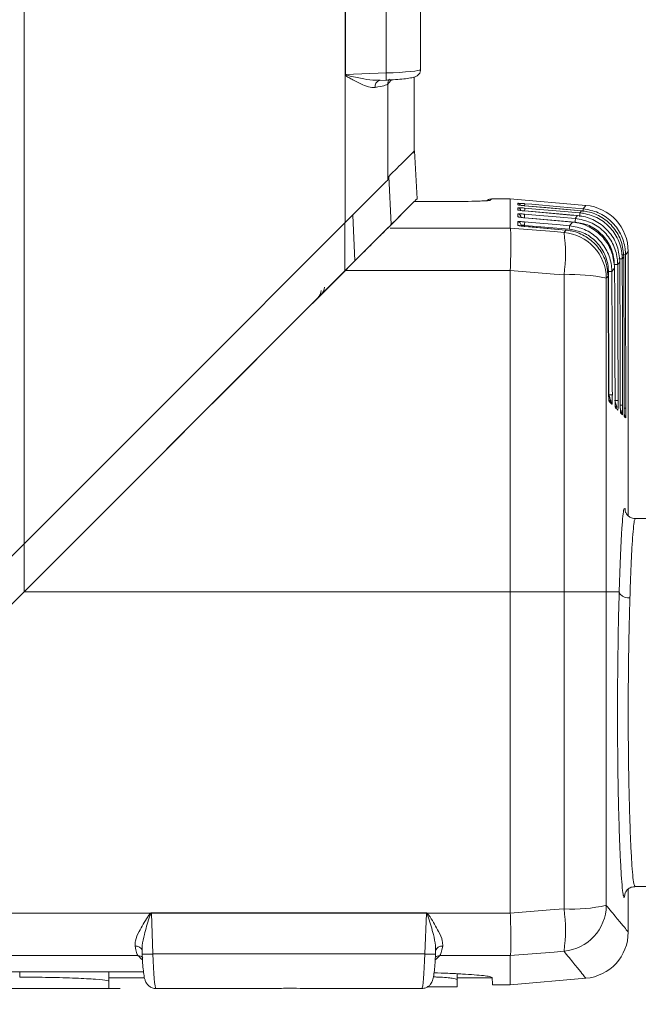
# Model space of a CAD drawing. Header units: millimetres. Extents: x 5 to 415, y 5 to 292.
# Tile 44 of 57: x 169 to 186, y 187 to 214. Entities that reach past the tile are written whole.
import ezdxf

# ---------------------------------------------------------------- set-up
doc = ezdxf.new("R2010")
doc.units = ezdxf.units.MM
doc.styles.add('SLDTEXTSTYLE0', font='TXT', dxfattribs={"width": 0.75})
doc.dimstyles.new('SLDDIMSTYLE0', dxfattribs={"dimtxt": 3.5, "dimasz": 3.5, "dimexe": 0, "dimexo": 0.0625, "dimgap": 0.875, "dimtad": 1, "dimdec": 1, "dimrnd": 1e-09, "dimzin": 12, "dimdsep": 46, "dimtxsty": 'SLDTEXTSTYLE0', "dimsah": 1, "dimcen": 0.09, "dimadec": 0, "dimazin": 3, "dimtfac": 1, "dimtdec": 1, "dimtofl": 0, "dimtmove": 0, "dimatfit": 3, "dimfxl": 1, "dimfrac": 2, "dimtolj": 1, "dimtzin": 12, "dimarcsym": 0})

# ---------------------------------------------------------------- blocks, each defined once
blk = doc.blocks.new('_D_6')
at = {"color": 7, "linetype": 'Continuous', "lineweight": 0}
for p, q in [((157.681, 215.524), (157.681, 176.208)), ((186.493, 189.339), (186.493, 176.208)), ((157.681, 177.208), (186.493, 177.208))]:
    blk.add_line(p, q, dxfattribs=at)
for points in [[(157.681, 177.208), (161.181, 176.708), (161.181, 177.708)], [(186.493, 177.208), (182.993, 177.708), (182.993, 176.708)]]:
    blk.add_solid(points, dxfattribs=at)
at = {"color": 7, "linetype": 'Continuous', "lineweight": 0, "insert": (167.562, 181.72), "char_height": 3.5, "attachment_point": 1, "style": 'SLDTEXTSTYLE0'}
blk.add_mtext('28,8', dxfattribs=at)
blk = doc.blocks.new('_D_7')
at = {"color": 7, "linetype": 'Continuous', "lineweight": 0}
for p, q in [((157.295, 236.726), (150.008, 236.726)), ((151.008, 236.726), (151.008, 187.389)), ((171.371, 187.389), (150.008, 187.389))]:
    blk.add_line(p, q, dxfattribs=at)
for points in [[(151.008, 236.726), (150.508, 233.226), (151.508, 233.226)], [(151.008, 187.389), (151.508, 190.889), (150.508, 190.889)]]:
    blk.add_solid(points, dxfattribs=at)
at = {"color": 7, "linetype": 'Continuous', "lineweight": 0, "insert": (146.496, 207.531), "char_height": 3.5, "attachment_point": 1, "rotation": 90, "style": 'SLDTEXTSTYLE0'}
blk.add_mtext('49,3', dxfattribs=at)
blk = doc.blocks.new('_D_8')
at = {"color": 7, "linetype": 'Continuous', "lineweight": 0}
for p, q in [((157.681, 215.524), (157.681, 170.208)), ((193.393, 190.889), (193.393, 170.208)), ((157.681, 171.208), (193.393, 171.208))]:
    blk.add_line(p, q, dxfattribs=at)
for points in [[(157.681, 171.208), (161.181, 170.708), (161.181, 171.708)], [(193.393, 171.208), (189.893, 171.708), (189.893, 170.708)]]:
    blk.add_solid(points, dxfattribs=at)
at = {"color": 7, "linetype": 'Continuous', "lineweight": 0, "insert": (171.012, 175.72), "char_height": 3.5, "attachment_point": 1, "style": 'SLDTEXTSTYLE0'}
blk.add_mtext('35,7', dxfattribs=at)

msp = doc.modelspace()

# ---------------------------------------------------------------- linework, layer by layer
at = {"color": 7, "linetype": 'Continuous', "lineweight": 15}
for p, q in [((168.681, 199.832), (168.681, 223.426)), ((177.666, 212.966), (177.666, 220.885)), ((177.675, 220.885), (177.675, 212.966)), ((178.816, 213.01), (178.816, 220.842)), ((179.781, 216.028), (179.781, 213.107)), ((177.675, 212.966), (178.816, 213.01)), ((177.666, 212.966), (177.675, 212.966)), ((177.671, 208.822), (177.671, 212.953)), ((178.612, 212.802), (178.817, 212.81)), ((178.612, 212.805), (178.652, 212.804)), ((179.602, 210.752), (179.602, 212.895)), ((178.861, 210.012), (178.861, 212.698)), ((179.611, 210.833), (179.683, 209.49)), ((178.873, 210.024), (178.861, 210.012)), ((178.892, 210.114), (178.957, 208.764)), ((181.659, 209.435), (181.591, 209.431)), ((182.293, 209.489), (181.776, 209.489)), ((184.408, 209.304), (182.293, 209.489)), ((182.293, 208.668), (182.293, 209.489)), ((179.601, 209.409), (178.861, 208.668)), ((180.07, 209.409), (179.601, 209.409)), ((180.07, 209.409), (179.602, 209.409)), ((180.07, 209.409), (180.07, 209.409)), ((182.503, 209.319), (182.503, 209.361)), ((182.503, 209.176), (182.503, 209.236)), ((184.289, 209.153), (182.697, 209.295)), ((184.178, 209.016), (182.697, 209.149)), ((184.242, 209.095), (184.289, 209.153)), ((184.289, 209.153), (184.289, 209.153)), ((184.333, 209.208), (184.408, 209.304)), ((182.503, 208.986), (182.503, 209.064)), ((184.109, 208.838), (182.691, 208.959)), ((184.032, 208.836), (182.697, 208.956)), ((184.114, 208.937), (184.178, 209.016)), ((184.178, 209.016), (184.178, 209.016)), ((182.293, 208.668), (182.293, 208.668)), ((182.503, 208.748), (182.503, 208.844)), ((183.946, 208.636), (182.691, 208.743)), ((183.851, 208.611), (182.697, 208.716)), ((183.798, 208.546), (183.851, 208.611)), ((183.851, 208.611), (183.851, 208.611)), ((183.951, 208.735), (184.032, 208.836)), ((184.032, 208.836), (184.032, 208.836)), ((185.473, 207.86), (185.429, 207.806)), ((185.595, 208.009), (185.52, 207.917)), ((185.595, 208.009), (185.595, 200.616)), ((185.214, 207.545), (185.137, 207.451)), ((185.214, 207.545), (185.215, 207.545)), ((185.362, 207.725), (185.301, 207.65)), ((177.671, 207.478), (168.681, 198.489)), ((182.293, 207.478), (177.671, 207.478)), ((182.293, 207.482), (182.293, 207.478)), ((182.293, 198.489), (182.293, 207.478)), ((185.031, 207.322), (184.982, 207.262)), ((185.032, 207.322), (185.031, 207.322)), ((185.054, 204.003), (185.041, 207.45)), ((185.046, 204.108), (185.045, 204.108)), ((185.227, 203.926), (185.228, 203.926)), ((186.393, 200.539), (185.79, 200.539)), ((168.681, 199.832), (159.692, 190.843)), ((168.685, 199.907), (168.681, 198.489)), ((182.293, 198.489), (168.681, 198.489)), ((183.798, 198.489), (182.293, 198.489)), ((182.293, 189.499), (182.293, 198.489)), ((184.982, 198.489), (185.344, 198.489)), ((185.595, 190.171), (185.595, 188.969)), ((185.78, 190.239), (186.393, 190.239)), ((185.509, 190.064), (185.492, 189.964)), ((159.692, 189.499), (172.228, 189.499)), ((172.243, 189.504), (179.944, 189.504)), ((172.243, 189.504), (172.243, 189.495)), ((172.243, 189.495), (172.286, 188.354)), ((179.944, 189.495), (172.243, 189.495)), ((179.9, 188.354), (179.944, 189.495)), ((179.944, 189.504), (179.944, 189.495)), ((179.958, 189.499), (182.293, 189.499)), ((182.293, 189.499), (182.293, 189.495)), ((171.866, 188.309), (158.502, 188.309)), ((171.982, 188.464), (171.986, 188.353)), ((172.286, 188.354), (179.9, 188.354)), ((180.2, 188.353), (180.204, 188.464)), ((180.201, 188.423), (180.201, 188.464)), ((182.293, 188.309), (180.321, 188.309)), ((182.293, 188.309), (182.293, 188.309)), ((182.293, 187.489), (182.293, 188.309)), ((165.443, 187.853), (172.025, 187.853)), ((171.056, 187.838), (171.056, 187.589)), ((171.056, 187.689), (172.053, 187.689)), ((180.806, 187.639), (180.806, 187.801)), ((180.806, 187.689), (181.788, 187.689)), ((182.293, 187.489), (184.408, 187.674)), ((163.306, 187.389), (171.056, 187.389)), ((171.056, 187.589), (171.056, 187.389)), ((175.579, 187.389), (172.371, 187.389)), ((179.815, 187.389), (176.608, 187.389)), ((179.977, 187.439), (180.806, 187.439)), ((180.806, 187.439), (180.806, 187.639)), ((181.791, 187.489), (182.293, 187.489))]:
    msp.add_line(p, q, dxfattribs=at)
at = {"color": 8, "linetype": 'Continuous', "lineweight": 15}
for p, q in [((179.601, 210.752), (179.601, 212.895)), ((181.776, 209.489), (181.733, 209.445)), ((182.696, 209.295), (182.697, 209.295)), ((182.696, 209.149), (182.697, 209.149)), ((177.943, 207.75), (177.881, 209.032)), ((182.696, 208.956), (182.697, 208.956)), ((177.657, 208.808), (177.659, 207.467)), ((178.934, 208.668), (182.293, 208.668)), ((182.691, 208.743), (182.691, 208.717)), ((182.696, 208.716), (182.697, 208.716)), ((185.475, 200.798), (185.501, 200.817)), ((168.556, 187.853), (168.556, 187.706))]:
    msp.add_line(p, q, dxfattribs=at)
at = {"color": 7, "linetype": 'Continuous', "lineweight": 15, "flags": 128}
for points in [[(178.861, 210.012), (178.822, 209.973), (178.744, 209.895), (178.63, 209.781), (178.483, 209.634), (178.308, 209.459), (178.11, 209.261), (177.896, 209.047), (177.671, 208.822)], [(182.696, 209.35), (182.896, 209.333), (183.692, 209.264), (184.333, 209.208)], [(184.289, 209.153), (184.089, 209.171), (183.293, 209.242), (182.696, 209.295)], [(182.696, 209.228), (182.896, 209.211), (183.692, 209.142), (184.242, 209.095)], [(184.178, 209.016), (183.979, 209.034), (183.183, 209.105), (182.696, 209.149)], [(182.696, 209.059), (182.896, 209.042), (183.692, 208.973), (184.114, 208.937)], [(184.032, 208.836), (183.833, 208.854), (183.037, 208.925), (182.696, 208.956)], [(177.671, 208.822), (173.179, 204.33), (168.681, 199.832)], [(177.671, 207.478), (177.896, 207.703), (178.11, 207.918), (178.308, 208.116), (178.483, 208.291), (178.63, 208.438), (178.744, 208.552), (178.822, 208.629), (178.861, 208.668)], [(182.293, 208.668), (183.522, 208.569), (183.798, 208.546)], [(182.696, 208.842), (182.896, 208.825), (183.692, 208.757), (183.951, 208.735)], [(183.851, 208.611), (183.652, 208.629), (182.855, 208.701), (182.696, 208.716)], [(185.332, 207.806), (185.351, 207.806), (185.368, 207.806), (185.385, 207.806), (185.399, 207.806), (185.411, 207.806), (185.42, 207.806), (185.426, 207.806), (185.429, 207.806)], [(185.424, 207.917), (185.442, 207.917), (185.46, 207.917), (185.477, 207.917), (185.491, 207.917), (185.503, 207.917), (185.512, 207.917), (185.518, 207.917), (185.52, 207.917)], [(177.659, 207.467), (177.818, 207.626), (177.943, 207.75)], [(185.204, 207.65), (185.223, 207.65), (185.241, 207.65), (185.257, 207.65), (185.271, 207.65), (185.283, 207.65), (185.292, 207.65), (185.298, 207.65), (185.301, 207.65)], [(183.798, 207.36), (183.522, 207.382), (182.293, 207.482)], [(185.041, 207.45), (185.059, 207.45), (185.076, 207.45), (185.093, 207.45), (185.107, 207.451), (185.119, 207.451), (185.128, 207.451), (185.134, 207.451), (185.137, 207.451)], [(185.054, 204.003), (185.073, 204.003), (185.09, 204.003), (185.106, 204.003), (185.121, 204.003), (185.133, 204.003), (185.142, 204.003), (185.148, 204.003), (185.151, 204.003)], [(185.216, 203.841), (185.235, 203.841), (185.253, 203.841), (185.269, 203.841), (185.283, 203.841), (185.295, 203.841), (185.304, 203.841), (185.31, 203.841), (185.313, 203.841)], [(168.681, 198.489), (164.184, 193.991), (159.692, 189.499)], [(182.293, 189.495), (183.522, 189.595), (183.798, 189.618)], [(183.798, 188.431), (183.522, 188.409), (182.293, 188.309)], [(181.788, 187.692), (181.791, 187.511), (181.791, 187.489)]]:
    msp.add_lwpolyline(points, dxfattribs=at)
at = {"color": 8, "linetype": 'Continuous', "lineweight": 15, "flags": 128}
for points in [[(182.503, 209.319), (182.522, 209.315), (182.525, 209.314)], [(182.503, 209.176), (182.522, 209.173), (182.539, 209.166)], [(182.503, 208.986), (182.522, 208.982), (182.536, 208.977)], [(185.374, 203.715), (185.378, 203.715), (185.395, 203.715), (185.409, 203.715), (185.421, 203.716), (185.43, 203.716), (185.436, 203.716), (185.438, 203.716)], [(185.483, 203.627), (185.484, 203.627), (185.498, 203.627), (185.51, 203.627), (185.519, 203.627), (185.525, 203.627), (185.527, 203.627)], [(185.381, 203.497), (185.381, 203.507), (185.379, 203.516)]]:
    msp.add_lwpolyline(points, dxfattribs=at)
at = {"color": 8, "linetype": 'Continuous', "lineweight": 15}
for centre, radius, start, end in [((177.466, 212.905), 1.354, 355.9506, 4.4147), ((178.683, 212.639), 0.173, 108.6902, 191.1612), ((179.059, 212.7), 0.198, 137.7405, 180.4819), ((181.732, 209.245), 0.2, 89.9753, 104.2283), ((182.495, 209.261), 0.1, 27.1561, 85.0081), ((182.495, 209.136), 0.1, 14.0851, 85.0229), ((182.185, 209.211), 0.512, 353.0768, 1.8382), ((182.317, 209.335), 0.38, 354.0798, 2.3236), ((182.495, 208.649), 0.1, 58.6267, 85.0182), ((184.959, 203.82), 0.0996, 359.9962, 15.1101), ((185.138, 203.64), 0.0998, 0.0309, 12.3421), ((171.814, 188.4), 0.176, 16.5212, 99.1744), ((180.372, 188.4), 0.176, 80.8259, 163.4785), ((171.867, 188.111), 0.198, 47.7417, 90.4803), ((172.13, 190.378), 2.031, 265.9492, 274.4153), ((180.056, 190.378), 2.031, 265.5847, 274.0507), ((180.319, 188.111), 0.198, 89.5197, 132.2586)]:
    msp.add_arc(centre, radius, start, end, dxfattribs=at)
at = {"color": 7, "linetype": 'Continuous', "lineweight": 15}
for centre, radius, start, end in [((180.299, 209.347), 4.462, 125.9435, 126.0857), ((181.776, 209.289), 0.2, 100.8291, 135), ((183.564, 209.199), 0.769, 353.2798, 0.711), ((184.295, 208.009), 1.3, 0, 85), ((182.495, 208.964), 0.0999, 0.0452, 85.055), ((181.878, 209.052), 0.818, 353.5039, 0.4804), ((183.297, 208.93), 0.818, 353.5014, 0.4829), ((183.448, 209.087), 0.793, 353.3937, 0.595), ((182.495, 208.745), 0.0998, 0.0692, 85.0851), ((181.854, 208.837), 0.843, 353.6051, 0.3735), ((183.108, 208.73), 0.843, 353.6079, 0.3708), ((179.426, 207.953), 4.412, 352.273, 7.727), ((183.678, 207.247), 1.304, 0.655, 84.7112), ((184.046, 203.119), 4.248, 77.2604, 93.3356), ((176.699, 206.927), 0.297, 315.0266, 358.3771), ((185.041, 203.737), 0.0996, 0.0015, 44.983), ((185.205, 203.573), 0.1, 0.0493, 12.1536), ((185.333, 203.445), 0.0998, 0.0439, 44.9962), ((185.423, 203.355), 0.0999, 0.0471, 44.9958), ((184.046, 193.859), 4.248, 266.6648, 282.7396), ((183.678, 189.73), 1.304, 275.2887, 359.3452), ((179.426, 189.024), 4.412, 352.273, 7.727), ((167.131, 186.188), 6.079, 32.9086, 33.0095), ((184.892, 186.294), 5.883, 146.9909, 147.0951), ((184.295, 188.969), 1.3, 275, 0)]:
    msp.add_arc(centre, radius, start, end, dxfattribs=at)
for centre, major_axis, ratio, start_param, end_param in [((178.781, 213.078), (1, 0.028), 0.069936, 4.745325, 6.281214), ((177.566, 212.657), (1.3, 0.053), 0.100782, 5.525149, 6.19495), ((171.824, 189.604), (-0.053, 1.3), 0.100782, 2.481603, 3.053358), ((180.362, 189.604), (0.053, 1.3), 0.100782, 3.229828, 3.801582), ((172.347, 188.389), (-0.025, 1), 0.061205, 1.604195, 3.140085), ((179.84, 188.389), (0.025, 1), 0.061205, 3.1431, 4.67899)]:
    msp.add_ellipse(centre, major_axis=major_axis, ratio=ratio, start_param=start_param, end_param=end_param, dxfattribs=at)
at = {"color": 8, "linetype": 'Continuous', "lineweight": 15}
for centre, major_axis, start_param, end_param in [((-52.319, 206.294), (231.999, 8.202), 6.195977, 6.201535), ((165.462, 419.489), (-8.202, 231.999), 3.054384, 3.060546), ((186.725, 419.489), (8.202, 231.999), 3.22267, 3.228801)]:
    msp.add_ellipse(centre, major_axis=major_axis, ratio=0.087456, start_param=start_param, end_param=end_param, dxfattribs=at)
at = {"color": 7, "linetype": 'Continuous', "lineweight": 15}
for points, knots in [([(178.817, 212.81), (178.862, 212.812), (178.996, 212.817), (179.209, 212.832), (179.422, 212.855), (179.559, 212.879), (179.637, 212.901), (179.709, 212.943), (179.76, 213.006), (179.78, 213.063), (179.781, 213.098), (179.781, 213.107)], [0, 0, 0, 0, 0.097089, 0.284425, 0.473986, 0.669249, 0.791217, 0.866566, 0.922192, 0.980218, 1, 1, 1, 1]), ([(177.671, 212.953), (177.669, 212.955), (177.668, 212.957), (177.667, 212.96), (177.667, 212.962), (177.666, 212.964), (177.666, 212.966)], [0, 0, 0, 0, 0.00000753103, 0.00000753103, 0.00000753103, 0.00001383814, 0.00001383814, 0.00001383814, 0.00001383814]), ([(178.513, 212.605), (178.454, 212.596), (178.389, 212.606), (178.251, 212.644), (178.18, 212.672), (178.036, 212.738), (177.961, 212.776), (177.85, 212.836), (177.813, 212.857), (177.757, 212.889), (177.739, 212.9), (177.702, 212.924), (177.682, 212.935), (177.671, 212.953)], [0, 0, 0, 0, 0.25, 0.25, 0.5, 0.5, 0.75, 0.75, 0.875, 0.875, 0.9375, 0.9375, 1, 1, 1, 1]), ([(177.675, 212.966), (177.675, 212.965), (177.675, 212.965), (177.676, 212.964), (177.676, 212.964), (177.676, 212.963), (177.676, 212.963), (177.677, 212.962), (177.678, 212.961), (177.678, 212.961), (177.679, 212.96), (177.679, 212.96), (177.68, 212.96)], [0, 0, 0, 0, 0.000001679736, 0.000001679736, 0.000001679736, 0.000003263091, 0.000003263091, 0.000003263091, 0.000006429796, 0.000006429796, 0.000006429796, 0.000007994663, 0.000007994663, 0.000007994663, 0.000007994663]), ([(179.611, 210.833), (179.532, 210.754), (179.383, 210.604), (179.049, 210.271), (178.892, 210.114)], [0, 0, 0, 0, 0.529314, 1, 1, 1, 1]), ([(178.864, 210.086), (178.868, 210.09), (178.885, 210.107), (178.889, 210.111), (178.892, 210.114)], [0, 0, 0, 0, 0.238017, 1, 1, 1, 1]), ([(179.683, 209.49), (179.597, 209.405), (179.445, 209.253), (179.106, 208.913), (178.957, 208.764)], [0, 0, 0, 0, 0.559997, 1, 1, 1, 1]), ([(181.591, 209.431), (181.532, 209.428), (181.405, 209.422), (181.026, 209.414), (180.566, 209.41), (180.24, 209.409), (180.07, 209.409)], [0, 0, 0, 0, 0.229978, 0.490822, 0.733233, 1, 1, 1, 1]), ([(182.696, 209.35), (182.684, 209.351), (182.649, 209.354), (182.595, 209.358), (182.544, 209.361), (182.51, 209.362), (182.506, 209.361), (182.503, 209.361)], [0, 0, 0, 0, 0.125692, 0.344664, 0.563093, 0.781539, 1, 1, 1, 1]), ([(182.503, 209.319), (182.504, 209.318), (182.506, 209.317), (182.527, 209.313), (182.57, 209.307), (182.629, 209.301), (182.674, 209.297), (182.696, 209.295)], [0, 0, 0, 0, 0.117587, 0.33782, 0.558592, 0.779304, 1, 1, 1, 1]), ([(182.696, 209.228), (182.684, 209.229), (182.649, 209.232), (182.595, 209.236), (182.544, 209.238), (182.51, 209.238), (182.506, 209.237), (182.503, 209.236)], [0, 0, 0, 0, 0.1260919, 0.3447314, 0.5630042, 0.7814971, 1, 1, 1, 1]), ([(182.503, 209.176), (182.504, 209.175), (182.506, 209.173), (182.527, 209.169), (182.57, 209.162), (182.629, 209.155), (182.674, 209.151), (182.696, 209.149)], [0, 0, 0, 0, 0.1171588, 0.3377347, 0.5586737, 0.7793423, 1, 1, 1, 1]), ([(182.695, 209.295), (182.686, 209.296), (182.652, 209.299), (182.597, 209.304), (182.55, 209.31), (182.527, 209.314), (182.524, 209.314), (182.524, 209.314)], [0, 0, 0, 0, 0.116103, 0.409598, 0.701957, 0.893846, 1, 1, 1, 1]), ([(182.695, 209.149), (182.686, 209.15), (182.653, 209.153), (182.601, 209.159), (182.555, 209.165), (182.534, 209.168), (182.527, 209.17), (182.528, 209.17), (182.528, 209.17)], [0, 0, 0, 0, 0.117734, 0.415946, 0.681468, 0.880379, 0.993637, 1, 1, 1, 1]), ([(185.473, 207.86), (185.459, 208.007), (185.429, 208.299), (185.204, 208.689), (184.873, 208.982), (184.545, 209.12), (184.344, 209.146), (184.289, 209.153)], [0, 0, 0, 0, 0.228024, 0.45605, 0.684051, 0.911943, 1, 1, 1, 1]), ([(184.333, 209.208), (184.478, 209.182), (184.766, 209.128), (185.135, 208.871), (185.4, 208.517), (185.509, 208.177), (185.518, 207.975), (185.52, 207.917)], [0, 0, 0, 0, 0.2277997, 0.4556355, 0.6831657, 0.9103961, 1, 1, 1, 1]), ([(182.696, 209.059), (182.684, 209.06), (182.649, 209.063), (182.595, 209.066), (182.544, 209.068), (182.51, 209.067), (182.506, 209.065), (182.503, 209.064)], [0, 0, 0, 0, 0.126349, 0.344654, 0.562808, 0.781406, 1, 1, 1, 1]), ([(182.503, 208.986), (182.504, 208.985), (182.506, 208.983), (182.527, 208.977), (182.57, 208.97), (182.629, 208.962), (182.674, 208.958), (182.696, 208.956)], [0, 0, 0, 0, 0.116859, 0.33779, 0.558861, 0.779431, 1, 1, 1, 1]), ([(182.695, 208.956), (182.686, 208.957), (182.653, 208.96), (182.603, 208.966), (182.559, 208.972), (182.537, 208.976), (182.532, 208.978), (182.532, 208.978), (182.535, 208.976), (182.536, 208.976)], [0, 0, 0, 0, 0.111019, 0.388983, 0.633049, 0.81184, 0.913914, 0.983543, 1, 1, 1, 1]), ([(184.114, 208.937), (184.259, 208.911), (184.547, 208.857), (184.916, 208.601), (185.18, 208.247), (185.289, 207.909), (185.298, 207.707), (185.301, 207.65)], [0, 0, 0, 0, 0.2280851, 0.456244, 0.6837694, 0.9108537, 1, 1, 1, 1]), ([(185.362, 207.725), (185.347, 207.871), (185.317, 208.164), (185.092, 208.553), (184.76, 208.847), (184.432, 208.983), (184.233, 209.009), (184.178, 209.016)], [0, 0, 0, 0, 0.228412, 0.456839, 0.685132, 0.913176, 1, 1, 1, 1]), ([(184.242, 209.095), (184.386, 209.068), (184.675, 209.014), (185.043, 208.758), (185.308, 208.404), (185.417, 208.065), (185.426, 207.863), (185.429, 207.806)], [0, 0, 0, 0, 0.227948, 0.45595, 0.683493, 0.910663, 1, 1, 1, 1]), ([(178.957, 208.764), (178.939, 208.746), (178.903, 208.71), (178.734, 208.541), (178.455, 208.263), (178.164, 207.971), (177.981, 207.788), (177.943, 207.75)], [0, 0, 0, 0, 0.170988, 0.340902, 0.591894, 0.916253, 1, 1, 1, 1]), ([(182.293, 208.668), (182.298, 208.641), (182.307, 208.587), (182.312, 208.33), (182.308, 207.977), (182.3, 207.671), (182.294, 207.505), (182.293, 207.482)], [0, 0, 0, 0, 0.240848, 0.481705, 0.722379, 0.963026, 1, 1, 1, 1]), ([(182.696, 208.842), (182.684, 208.843), (182.649, 208.846), (182.595, 208.849), (182.544, 208.85), (182.51, 208.849), (182.506, 208.846), (182.503, 208.844)], [0, 0, 0, 0, 0.126465, 0.344427, 0.562498, 0.781256, 1, 1, 1, 1]), ([(182.503, 208.748), (182.504, 208.747), (182.506, 208.744), (182.527, 208.738), (182.57, 208.73), (182.629, 208.722), (182.674, 208.718), (182.696, 208.716)], [0, 0, 0, 0, 0.116684, 0.337982, 0.559159, 0.779575, 1, 1, 1, 1]), ([(182.696, 208.716), (182.686, 208.717), (182.654, 208.72), (182.605, 208.726), (182.561, 208.733), (182.542, 208.737), (182.535, 208.739), (182.536, 208.738), (182.536, 208.738)], [0, 0, 0, 0, 0.122611, 0.42606, 0.689339, 0.879698, 0.988205, 1, 1, 1, 1]), ([(182.595, 208.745), (182.596, 208.747), (182.598, 208.749), (182.615, 208.751), (182.64, 208.75), (182.667, 208.747), (182.685, 208.744), (182.691, 208.743)], [0, 0, 0, 0, 0.219053, 0.437205, 0.654636, 0.87281, 1, 1, 1, 1]), ([(185.031, 207.322), (185.016, 207.469), (184.986, 207.762), (184.759, 208.151), (184.428, 208.444), (184.101, 208.579), (183.904, 208.604), (183.851, 208.611)], [0, 0, 0, 0, 0.229277, 0.45861, 0.687471, 0.915717, 1, 1, 1, 1]), ([(185.041, 207.45), (185.038, 207.503), (185.03, 207.688), (184.929, 208), (184.685, 208.326), (184.345, 208.562), (184.079, 208.611), (183.946, 208.636)], [0, 0, 0, 0, 0.089049, 0.316012, 0.543451, 0.771744, 1, 1, 1, 1]), ([(183.951, 208.735), (184.095, 208.709), (184.384, 208.655), (184.752, 208.399), (185.016, 208.046), (185.125, 207.709), (185.134, 207.507), (185.137, 207.451)], [0, 0, 0, 0, 0.228209, 0.456514, 0.683989, 0.910962, 1, 1, 1, 1]), ([(185.214, 207.545), (185.199, 207.692), (185.169, 207.985), (184.943, 208.374), (184.612, 208.667), (184.285, 208.803), (184.086, 208.829), (184.032, 208.836)], [0, 0, 0, 0, 0.2288296, 0.4576921, 0.6862725, 0.9144354, 1, 1, 1, 1]), ([(185.204, 207.65), (185.202, 207.702), (185.194, 207.889), (185.093, 208.201), (184.849, 208.527), (184.509, 208.764), (184.242, 208.813), (184.109, 208.838)], [0, 0, 0, 0, 0.0891512, 0.3162228, 0.5437226, 0.7718755, 1, 1, 1, 1]), ([(185.429, 207.806), (185.429, 207.739), (185.43, 207.406), (185.433, 206.042), (185.436, 204.746), (185.438, 203.716)], [0, 0, 0, 0, 0.048896, 0.244482, 1, 1, 1, 1]), ([(185.482, 203.672), (185.482, 203.739), (185.481, 204.072), (185.479, 205.468), (185.476, 206.798), (185.473, 207.86)], [0, 0, 0, 0, 0.047751, 0.238754, 1, 1, 1, 1]), ([(185.52, 207.917), (185.52, 207.851), (185.521, 207.517), (185.523, 206.087), (185.525, 204.724), (185.527, 203.627)], [0, 0, 0, 0, 0.046616, 0.233078, 1, 1, 1, 1]), ([(185.227, 203.926), (185.227, 203.993), (185.226, 204.326), (185.222, 205.533), (185.218, 206.672), (185.214, 207.545)], [0, 0, 0, 0, 0.055265, 0.2763241, 1, 1, 1, 1]), ([(185.301, 207.65), (185.301, 207.584), (185.302, 207.25), (185.307, 205.981), (185.31, 204.777), (185.313, 203.841)], [0, 0, 0, 0, 0.0525023, 0.2625102, 1, 1, 1, 1]), ([(185.373, 203.781), (185.373, 203.848), (185.372, 204.181), (185.369, 205.495), (185.365, 206.743), (185.362, 207.725)], [0, 0, 0, 0, 0.050713, 0.253562, 1, 1, 1, 1]), ([(177.659, 207.467), (176.91, 206.718), (175.412, 205.22), (172.42, 202.227), (170.176, 199.983), (168.681, 198.489)], [0, 0, 0, 0, 0.250422, 0.500844, 1, 1, 1, 1]), ([(183.798, 198.489), (183.798, 199.997), (183.798, 202.956), (183.798, 205.911), (183.798, 207.36)], [0, 0, 0, 0, 0.509421, 1, 1, 1, 1]), ([(184.982, 207.262), (184.982, 205.822), (184.982, 202.9), (184.982, 199.973), (184.982, 198.489), (184.982, 198.489)], [0, 0, 0, 0, 0.492944, 0.999993, 1, 1, 1, 1]), ([(185.045, 204.108), (185.045, 204.175), (185.044, 204.508), (185.04, 205.58), (185.035, 206.584), (185.031, 207.322)], [0, 0, 0, 0, 0.062234, 0.311174, 1, 1, 1, 1]), ([(185.137, 207.451), (185.137, 207.384), (185.139, 207.051), (185.144, 205.902), (185.148, 204.819), (185.151, 204.003)], [0, 0, 0, 0, 0.058015, 0.290073, 1, 1, 1, 1]), ([(185.045, 204.108), (185.046, 204.083), (185.046, 204.02), (185.048, 203.933), (185.052, 203.867), (185.055, 203.829), (185.057, 203.823), (185.058, 203.82)], [0, 0, 0, 0, 0.201172, 0.496781, 0.710147, 0.854636, 1, 1, 1, 1]), ([(185.055, 203.845), (185.054, 203.845), (185.054, 203.846), (185.053, 203.855), (185.052, 203.875), (185.049, 203.917), (185.047, 203.99), (185.046, 204.062), (185.046, 204.108), (185.046, 204.117)], [0, 0, 0, 0, 0.0379669, 0.10332, 0.2019606, 0.3622988, 0.5943481, 0.9179632, 1, 1, 1, 1]), ([(185.054, 204.003), (185.065, 203.972), (185.081, 203.922), (185.1, 203.862), (185.109, 203.829), (185.112, 203.815), (185.113, 203.809), (185.113, 203.807), (185.112, 203.807), (185.112, 203.808)], [0, 0, 0, 0, 0.396546, 0.63484, 0.795253, 0.868884, 0.907968, 0.969627, 1, 1, 1, 1]), ([(185.151, 204.003), (185.15, 203.961), (185.15, 203.891), (185.148, 203.81), (185.146, 203.763), (185.143, 203.739), (185.142, 203.738), (185.141, 203.737)], [0, 0, 0, 0, 0.343134, 0.566602, 0.737651, 0.876877, 1, 1, 1, 1]), ([(185.227, 203.926), (185.228, 203.9), (185.228, 203.836), (185.23, 203.75), (185.233, 203.686), (185.235, 203.649), (185.237, 203.643), (185.238, 203.64)], [0, 0, 0, 0, 0.210923, 0.501988, 0.711768, 0.855473, 1, 1, 1, 1]), ([(185.235, 203.662), (185.235, 203.662), (185.235, 203.661), (185.235, 203.664), (185.234, 203.673), (185.232, 203.696), (185.23, 203.742), (185.228, 203.819), (185.228, 203.897), (185.228, 203.947), (185.228, 203.959)], [0, 0, 0, 0, 0.001042, 0.040892, 0.104105, 0.205133, 0.362624, 0.587707, 0.897578, 1, 1, 1, 1]), ([(185.052, 203.867), (185.059, 203.86), (185.079, 203.84), (185.098, 203.821), (185.112, 203.808)], [0, 0, 0, 0, 0.312674, 1, 1, 1, 1]), ([(185.141, 203.737), (185.127, 203.75), (185.101, 203.777), (185.073, 203.805), (185.058, 203.82)], [0, 0, 0, 0, 0.497532, 1, 1, 1, 1]), ([(185.233, 203.686), (185.237, 203.683), (185.251, 203.668), (185.265, 203.654), (185.276, 203.643)], [0, 0, 0, 0, 0.229478, 1, 1, 1, 1]), ([(185.305, 203.573), (185.294, 203.584), (185.273, 203.605), (185.25, 203.628), (185.238, 203.64)], [0, 0, 0, 0, 0.498023, 1, 1, 1, 1]), ([(185.305, 203.573), (185.306, 203.574), (185.307, 203.575), (185.309, 203.599), (185.311, 203.646), (185.313, 203.728), (185.313, 203.799), (185.313, 203.841)], [0, 0, 0, 0, 0.118836, 0.258553, 0.430651, 0.6564, 1, 1, 1, 1]), ([(185.379, 203.516), (185.379, 203.516), (185.379, 203.515), (185.379, 203.518), (185.378, 203.526), (185.377, 203.549), (185.375, 203.594), (185.374, 203.67), (185.373, 203.747), (185.373, 203.796), (185.373, 203.809)], [0, 0, 0, 0, 0.000163, 0.039114, 0.104068, 0.205501, 0.364569, 0.588845, 0.896701, 1, 1, 1, 1]), ([(185.373, 203.781), (185.373, 203.753), (185.373, 203.69), (185.375, 203.604), (185.377, 203.541), (185.379, 203.505), (185.38, 203.5), (185.381, 203.497)], [0, 0, 0, 0, 0.220546, 0.507033, 0.713305, 0.856266, 1, 1, 1, 1]), ([(185.432, 203.446), (185.433, 203.446), (185.434, 203.448), (185.435, 203.472), (185.437, 203.519), (185.438, 203.602), (185.438, 203.673), (185.438, 203.716)], [0, 0, 0, 0, 0.114596, 0.254801, 0.427951, 0.655996, 1, 1, 1, 1]), ([(185.482, 203.672), (185.482, 203.643), (185.482, 203.589), (185.483, 203.541), (185.483, 203.519)], [0, 0, 0, 0, 0.544769, 1, 1, 1, 1]), ([(185.523, 203.355), (185.523, 203.356), (185.524, 203.358), (185.525, 203.382), (185.526, 203.429), (185.527, 203.513), (185.527, 203.584), (185.527, 203.627)], [0, 0, 0, 0, 0.110401, 0.251088, 0.425286, 0.655647, 1, 1, 1, 1]), ([(185.302, 203.594), (185.302, 203.594), (185.302, 203.594), (185.302, 203.594), (185.302, 203.594)], [0, 0, 0, 0, 0.4693, 1, 1, 1, 1]), ([(185.377, 203.542), (185.378, 203.542), (185.387, 203.532), (185.395, 203.524), (185.403, 203.516)], [0, 0, 0, 0, 0.044756, 1, 1, 1, 1]), ([(185.432, 203.446), (185.424, 203.454), (185.408, 203.47), (185.39, 203.488), (185.381, 203.497)], [0, 0, 0, 0, 0.498503, 1, 1, 1, 1]), ([(185.486, 203.405), (185.486, 203.406), (185.486, 203.406), (185.486, 203.412), (185.485, 203.429), (185.484, 203.465), (185.483, 203.5), (185.483, 203.519)], [0, 0, 0, 0, 0.048152, 0.159144, 0.342453, 0.631444, 1, 1, 1, 1]), ([(185.523, 203.355), (185.518, 203.36), (185.507, 203.371), (185.494, 203.384), (185.488, 203.39)], [0, 0, 0, 0, 0.498975, 1, 1, 1, 1]), ([(185.344, 198.489), (185.351, 198.728), (185.365, 199.212), (185.391, 199.806), (185.418, 200.293), (185.446, 200.616), (185.465, 200.794), (185.474, 200.798), (185.475, 200.798)], [0, 0, 0, 0, 0.192512, 0.388153, 0.583794, 0.779522, 0.97525, 1, 1, 1, 1]), ([(185.501, 200.817), (185.502, 200.817), (185.507, 200.824), (185.512, 200.77), (185.516, 200.722)], [0, 0, 0, 0, 0.114743, 1, 1, 1, 1]), ([(185.792, 200.544), (185.766, 200.544), (185.703, 200.543), (185.62, 200.588), (185.561, 200.645), (185.531, 200.693), (185.52, 200.719), (185.518, 200.724), (185.518, 200.725)], [0, 0, 0, 0, 0.1524354, 0.3651615, 0.5481161, 0.7225517, 0.9252768, 1, 1, 1, 1]), ([(168.681, 198.489), (167.931, 197.739), (166.432, 196.239), (163.439, 193.246), (161.196, 191.004), (159.703, 189.511)], [0, 0, 0, 0, 0.25042, 0.50084, 1, 1, 1, 1]), ([(183.798, 189.618), (183.798, 190.187), (183.798, 191.683), (183.798, 194.639), (183.798, 197.028), (183.798, 198.489)], [0, 0, 0, 0, 0.192893, 0.506521, 1, 1, 1, 1]), ([(184.982, 198.489), (184.98, 198.489), (184.964, 198.489), (184.864, 198.489), (184.599, 198.489), (184.231, 198.489), (183.943, 198.489), (183.798, 198.489)], [0, 0, 0, 0, 0.049958, 0.287614, 0.525127, 0.762562, 1, 1, 1, 1]), ([(184.982, 198.489), (184.982, 198.489), (184.982, 198.437), (184.982, 197), (184.982, 194.64), (184.982, 191.768), (184.982, 190.281), (184.982, 189.715)], [0, 0, 0, 0, 0.000007, 0.017622, 0.491038, 0.806177, 1, 1, 1, 1]), ([(185.462, 189.991), (185.461, 189.992), (185.451, 190.002), (185.43, 190.195), (185.401, 190.538), (185.374, 191.04), (185.348, 191.658), (185.327, 192.386), (185.31, 193.196), (185.299, 194.07), (185.295, 194.98), (185.298, 195.903), (185.307, 196.814), (185.322, 197.694), (185.336, 198.224), (185.344, 198.489)], [0, 0, 0, 0, 0.0148684, 0.09676, 0.178652, 0.2605666, 0.3424812, 0.424406, 0.5063306, 0.5882089, 0.6700873, 0.7519063, 0.8337251, 0.9168625, 1, 1, 1, 1]), ([(185.344, 198.489), (185.344, 198.489), (185.344, 198.489), (185.344, 198.489), (185.344, 198.489)], [0, 0, 0, 0, 0.640384, 1, 1, 1, 1]), ([(185.344, 198.489), (185.344, 198.489), (185.344, 198.489), (185.344, 198.489), (185.344, 198.489)], [0, 0, 0, 0, 0.559219, 1, 1, 1, 1]), ([(185.643, 198.318), (185.62, 198.319), (185.568, 198.322), (185.487, 198.343), (185.412, 198.38), (185.357, 198.431), (185.348, 198.469), (185.344, 198.489)], [0, 0, 0, 0, 0.152452, 0.341619, 0.561079, 0.78054, 1, 1, 1, 1]), ([(185.509, 190.054), (185.51, 190.058), (185.513, 190.067), (185.537, 190.116), (185.599, 190.183), (185.688, 190.234), (185.754, 190.233), (185.781, 190.233)], [0, 0, 0, 0, 0.1882335, 0.4222727, 0.6259534, 0.8481989, 1, 1, 1, 1]), ([(184.982, 189.715), (185.081, 189.595), (185.277, 189.356), (185.461, 189.132), (185.576, 188.992), (185.588, 188.977), (185.595, 188.969)], [0, 0, 0, 0, 0.259043, 0.518261, 0.75906, 1, 1, 1, 1]), ([(171.786, 188.574), (171.786, 188.622), (171.786, 188.744), (171.915, 189.022), (172.062, 189.27), (172.169, 189.432), (172.192, 189.463), (172.209, 189.485), (172.222, 189.494), (172.228, 189.499)], [0, 0, 0, 0, 0.184222, 0.469314, 0.880723, 0.930041, 0.960383, 0.979884, 1, 1, 1, 1]), ([(172.228, 189.499), (172.231, 189.501), (172.235, 189.503), (172.241, 189.504), (172.243, 189.504)], [0, 0, 0, 0, 0.580934, 1, 1, 1, 1]), ([(172.243, 189.495), (172.242, 189.495), (172.24, 189.494), (172.238, 189.493), (172.236, 189.492), (172.234, 189.49), (172.234, 189.49)], [0, 0, 0, 0, 0.299608, 0.393516, 0.901864, 1, 1, 1, 1]), ([(179.944, 189.504), (179.946, 189.504), (179.952, 189.503), (179.956, 189.5), (179.958, 189.499)], [0, 0, 0, 0, 0.556275, 1, 1, 1, 1]), ([(179.952, 189.49), (179.951, 189.491), (179.949, 189.493), (179.946, 189.495), (179.944, 189.495), (179.944, 189.495)], [0, 0, 0, 0, 0.470432, 0.788021, 1, 1, 1, 1]), ([(179.958, 189.499), (179.97, 189.488), (179.991, 189.469), (180.018, 189.431), (180.126, 189.271), (180.271, 189.022), (180.4, 188.744), (180.4, 188.622), (180.401, 188.574)], [0, 0, 0, 0, 0.041379, 0.069811, 0.119138, 0.530612, 0.815749, 1, 1, 1, 1]), ([(182.293, 188.309), (182.294, 188.312), (182.3, 188.329), (182.308, 188.427), (182.312, 188.693), (182.307, 189.062), (182.298, 189.351), (182.293, 189.495)], [0, 0, 0, 0, 0.036974, 0.277621, 0.518295, 0.759151, 1, 1, 1, 1]), ([(171.986, 188.353), (171.988, 188.31), (171.994, 188.183), (172.008, 187.981), (172.032, 187.777), (172.053, 187.66), (172.093, 187.553), (172.158, 187.468), (172.243, 187.41), (172.321, 187.39), (172.364, 187.389), (172.371, 187.389)], [0, 0, 0, 0, 0.093211, 0.273691, 0.457784, 0.655505, 0.757566, 0.829526, 0.904065, 0.985123, 1, 1, 1, 1]), ([(179.815, 187.389), (179.853, 187.393), (179.922, 187.4), (180.005, 187.45), (180.06, 187.506), (180.095, 187.563), (180.119, 187.621), (180.141, 187.704), (180.162, 187.833), (180.183, 188.04), (180.195, 188.222), (180.199, 188.327), (180.2, 188.353)], [0, 0, 0, 0, 0.083228, 0.150209, 0.208949, 0.263496, 0.32071, 0.408803, 0.597848, 0.773458, 0.945297, 1, 1, 1, 1]), ([(184.408, 187.674), (184.402, 187.682), (184.389, 187.699), (184.275, 187.841), (184.092, 188.068), (183.896, 188.31), (183.798, 188.431)], [0, 0, 0, 0, 0.240803, 0.481747, 0.740786, 1, 1, 1, 1]), ([(168.556, 187.706), (168.837, 187.704), (169.399, 187.702), (170.149, 187.679), (170.714, 187.648), (171.014, 187.616), (171.044, 187.596), (171.056, 187.589)], [0, 0, 0, 0, 0.214692, 0.429383, 0.644077, 0.858769, 1, 1, 1, 1]), ([(180.806, 187.639), (180.775, 187.65), (180.714, 187.674), (180.434, 187.701), (180.18, 187.712), (180.14, 187.714)], [0, 0, 0, 0, 0.456477, 0.913278, 1, 1, 1, 1]), ([(180.154, 187.828), (180.289, 187.823), (180.581, 187.813), (180.962, 187.794), (181.299, 187.772), (181.552, 187.748), (181.745, 187.72), (181.772, 187.702), (181.788, 187.692)], [0, 0, 0, 0, 0.138747, 0.300726, 0.462706, 0.624891, 0.787075, 1, 1, 1, 1]), ([(176.608, 187.389), (176.474, 187.391), (176.208, 187.397), (175.845, 187.392), (175.646, 187.39), (175.579, 187.389)], [0, 0, 0, 0, 0.396769, 0.793558, 1, 1, 1, 1])]:
    msp.add_open_spline(points, degree=3, knots=knots, dxfattribs=at)
at = {"color": 8, "linetype": 'Continuous', "lineweight": 15}
for points, knots in [([(177.68, 212.96), (177.684, 212.957), (177.694, 212.952), (177.834, 212.91), (178.089, 212.863), (178.393, 212.804), (178.557, 212.805), (178.612, 212.805)], [0, 0, 0, 0, 0.015647, 0.033018, 0.447329, 0.814055, 1, 1, 1, 1]), ([(181.733, 209.445), (181.728, 209.441), (181.723, 209.437), (181.611, 209.432), (181.591, 209.431)], [0, 0, 0, 0, 0.821219, 1, 1, 1, 1]), ([(185.276, 203.643), (185.276, 203.643), (185.277, 203.643), (185.277, 203.645), (185.275, 203.651), (185.272, 203.666), (185.262, 203.699), (185.247, 203.747), (185.235, 203.784), (185.229, 203.802)], [0, 0, 0, 0, 0.032324, 0.105913, 0.152456, 0.241362, 0.434657, 0.722499, 1, 1, 1, 1]), ([(185.403, 203.516), (185.403, 203.516), (185.404, 203.516), (185.404, 203.518), (185.402, 203.524), (185.398, 203.539), (185.389, 203.57), (185.38, 203.598), (185.375, 203.614)], [0, 0, 0, 0, 0.041555, 0.149394, 0.217247, 0.349003, 0.634597, 1, 1, 1, 1]), ([(185.483, 203.519), (185.483, 203.508), (185.484, 203.474), (185.485, 203.433), (185.486, 203.398), (185.487, 203.393), (185.488, 203.39)], [0, 0, 0, 0, 0.155201, 0.506298, 0.752526, 1, 1, 1, 1]), ([(185.494, 203.425), (185.494, 203.425), (185.494, 203.425), (185.494, 203.427), (185.492, 203.434), (185.489, 203.444), (185.486, 203.455), (185.484, 203.461)], [0, 0, 0, 0, 0.072595, 0.291906, 0.428767, 0.699646, 1, 1, 1, 1]), ([(185.79, 200.511), (185.784, 200.514), (185.771, 200.523), (185.746, 200.338), (185.718, 200.025), (185.691, 199.568), (185.665, 199.005), (185.65, 198.545), (185.643, 198.318)], [0, 0, 0, 0, 0.129429, 0.301669, 0.478903, 0.651025, 0.82813, 1, 1, 1, 1]), ([(185.643, 198.318), (185.643, 198.31), (185.635, 198.068), (185.622, 197.554), (185.606, 196.739), (185.597, 195.878), (185.595, 195.011), (185.599, 194.146), (185.61, 193.324), (185.626, 192.553), (185.648, 191.869), (185.673, 191.28), (185.701, 190.811), (185.729, 190.474), (185.757, 190.265), (185.773, 190.264), (185.78, 190.263)], [0, 0, 0, 0, 0.002589, 0.078918, 0.157457, 0.233789, 0.312335, 0.388721, 0.467327, 0.543773, 0.62244, 0.698901, 0.777582, 0.854045, 0.932724, 1, 1, 1, 1]), ([(185.492, 189.964), (185.491, 189.959), (185.483, 189.903), (185.472, 189.949), (185.462, 189.991)], [0, 0, 0, 0, 0.083147, 1, 1, 1, 1]), ([(172.234, 189.49), (172.226, 189.475), (172.214, 189.452), (172.199, 189.409), (172.137, 189.227), (172.057, 188.946), (171.985, 188.643), (171.986, 188.507), (171.986, 188.464)], [0, 0, 0, 0, 0.046837, 0.068912, 0.120953, 0.5606, 0.859835, 1, 1, 1, 1]), ([(180.201, 188.464), (180.201, 188.507), (180.202, 188.643), (180.13, 188.947), (180.049, 189.227), (179.987, 189.413), (179.973, 189.449), (179.964, 189.473), (179.956, 189.485), (179.952, 189.49)], [0, 0, 0, 0, 0.140145, 0.439338, 0.878922, 0.930956, 0.962365, 0.981841, 1, 1, 1, 1])]:
    msp.add_open_spline(points, degree=3, knots=knots, dxfattribs=at)
at = {"color": 7, "linetype": 'Continuous', "lineweight": 15}
msp.add_open_spline([(177.09, 207.012), (177.087, 206.935), (177.054, 206.862), (177, 206.808)], degree=3, dxfattribs=at)

# ---------------------------------------------------------------- dimensions: what is measured, and where the dimension line sits
at = {"color": 7, "linetype": 'Continuous', "lineweight": 0}
dim = msp.add_linear_dim(base=(151.008, 187.389), p1=(158.295, 236.726), p2=(172.371, 187.389), angle=90, dimstyle='SLDDIMSTYLE0', dxfattribs=at)
dim.commit()
dim.dimension.update_dxf_attribs({"geometry": '_D_7', "text_midpoint": (151.008, 212.057), "dimtype": 160})
for base, p2, picture, middle in [((186.493, 177.208), (186.493, 190.339), '_D_6', (172.087, 177.208)), ((193.393, 171.208), (193.393, 191.889), '_D_8', (175.537, 171.208))]:
    dim = msp.add_linear_dim(base=base, p1=(157.681, 216.524), p2=p2, dimstyle='SLDDIMSTYLE0', dxfattribs=at)
    dim.commit()
    dim.dimension.update_dxf_attribs({"geometry": picture, "text_midpoint": middle, "dimtype": 160})

doc.saveas('drawing.dxf')
